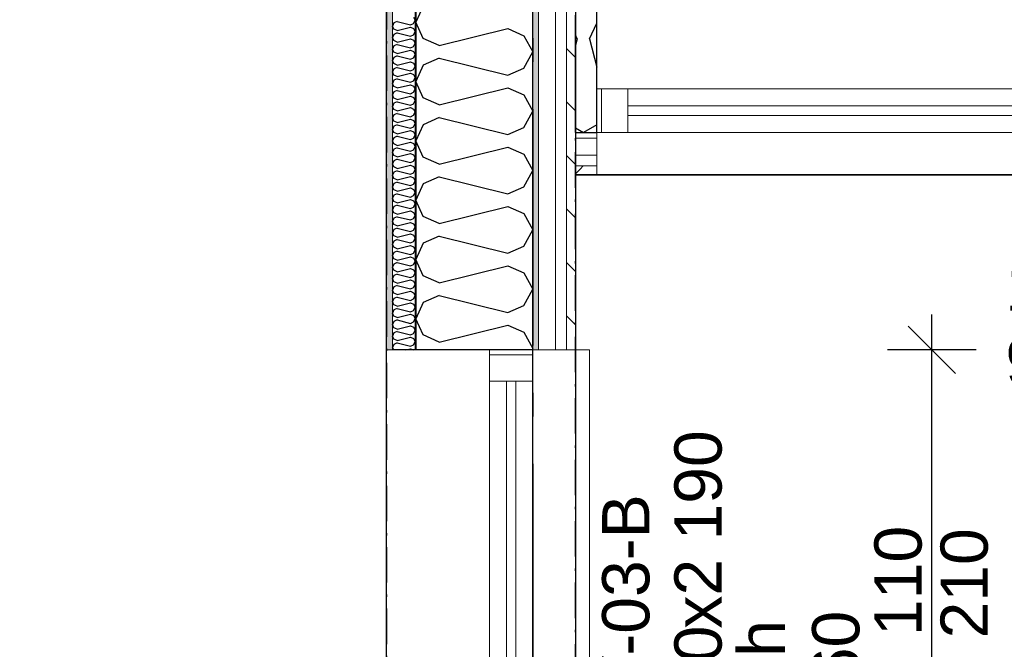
# Model space of a CAD drawing. Header units: millimetres. Extents: x -150 to 340931, y -1115 to 365939.
# Tile 175 of 253: x 301965 to 304048, y 350445 to 351776. Entities that reach past the tile are written whole.
import ezdxf
from ezdxf.enums import TextEntityAlignment as Align

# ---------------------------------------------------------------- set-up
doc = ezdxf.new("R2010")
doc.units = ezdxf.units.MM
doc.header["$LTSCALE"] = 0.5
doc.header["$MEASUREMENT"] = 0
for name, pattern in [('Akselinje', [1500, 1000, -200, 100, -200]), ('Over snittplan', [260, 150, -50, 10, -50]), ('PLINE', [0])]:
    doc.linetypes.add(name, pattern=pattern)
for name, color, linetype in [('232- Ikke-bærende yttervegger (Skravur)(Nye konstruksjoner)', 7, 'Continuous'), ('232- Ikke-bærende yttervegger(Nye konstruksjoner)', 7, 'Continuous'), ('244- Vinduer_ dører_ foldevegger(Nye konstruksjoner)', 7, 'Continuous'), ('255- Gulvoverflate(Nye konstruksjoner)', 7, 'Continuous'), ('273- Kjøkkeninnredning(Nye konstruksjoner)', 7, 'Continuous'), ('82-- Modullinjer(Nye konstruksjoner)', 7, 'Continuous'), ('842-M___1_50 Målsetting bygning', 7, 'Continuous'), ('842-M___1_50 Målsetting bygning(Nye konstruksjoner)', 7, 'Continuous'), ('852- Teknisk_symbolsk informasjon_ bygning(Nye konstruksjoner)', 7, 'Continuous'), ('862- M___Nettoareal(Nye konstruksjoner)', 7, 'Continuous'), ('862- M___Nettoareal(Polylinje)(Nye konstruksjoner)', 7, 'Continuous'), ('862- M___Nettoareal(Tekst)(Nye konstruksjoner)', 7, 'Continuous')]:
    doc.layers.add(name, color=color, linetype=linetype)
for name, color, linetype, lineweight in [('234- Vinduer_ dører_ porter(Nye konstruksjoner)', 7, 'Continuous', 0), ('235- Utvendig kledning og overflate(Nye konstruksjoner)', 7, 'Continuous', 0), ('236- Innvendig kledning og overflate(Nye konstruksjoner)', 7, 'Continuous', 0)]:
    doc.layers.add(name, color=color, linetype=linetype, lineweight=lineweight)
doc.styles.add('GENERATED_STYLE_1', font='txt')
doc.styles.add('GENERATED_STYLE_3', font='arial.ttf')
doc.styles.add('GENERATED_STYLE_5', font='arial.ttf')
doc.dimstyles.new('GENERATED_STYLE__1', dxfattribs={"dimtxt": 100, "dimasz": 95, "dimexe": 0.18, "dimexo": 0.0625, "dimgap": 0, "dimtad": 1, "dimtih": 1, "dimtoh": 1, "dimdec": 0, "dimzin": 0, "dimdsep": 46, "dimtxsty": 'GENERATED_STYLE_3', "dimblk": 'ARROWHEAD_6', "dimblk1": 'ARROWHEAD_6', "dimblk2": 'ARROWHEAD_6', "dimcen": 0.09, "dimse1": 1, "dimse2": 1, "dimclrd": 256, "dimclre": 256, "dimclrt": 256, "dimadec": 1, "dimazin": 0, "dimtfac": 1, "dimtdec": 4, "dimtmove": 0, "dimatfit": 3, "dimfxl": 1, "dimtolj": 1, "dimtzin": 0, "dimarcsym": 0})
doc.dimstyles.new('GENERATED_STYLE__2', dxfattribs={"dimtxt": 100, "dimasz": 95, "dimexe": 0.18, "dimexo": 0.0625, "dimgap": 0, "dimtad": 1, "dimdec": 0, "dimzin": 0, "dimdsep": 46, "dimtxsty": 'GENERATED_STYLE_3', "dimblk": 'ARROWHEAD_6', "dimblk1": 'ARROWHEAD_6', "dimblk2": 'ARROWHEAD_6', "dimcen": 0.09, "dimse1": 1, "dimse2": 1, "dimclrd": 256, "dimclre": 256, "dimclrt": 256, "dimadec": 1, "dimazin": 0, "dimtfac": 1, "dimtdec": 4, "dimtmove": 0, "dimatfit": 3, "dimfxl": 1, "dimtolj": 1, "dimtzin": 0, "dimarcsym": 0})
pattern_1 = [(0, (0, 0), (0, 43.30127), [0, -25]), (0, (12.5, 21.65), (0, 43.30127), [0, -25])]

# ---------------------------------------------------------------- blocks, each defined once
blk = doc.blocks.new('LEILIGHET 6__3', base_point=(300468.6, 348580.7))
at = {"layer": '862- M___Nettoareal(Polylinje)(Nye konstruksjoner)', "linetype": 'PLINE', "flags": 128}
blk.add_lwpolyline([(302741, 356380.7), (294611, 356380.7), (294611, 348080.7), (297926, 348080.7), (297926, 349780.7), (302741, 349780.7)], close=True, dxfattribs=at)
at = {"layer": '862- M___Nettoareal(Tekst)(Nye konstruksjoner)', "style": 'GENERATED_STYLE_1'}
for tag, p in [('DUMMY_861', (296702.3, 358220.7)), ('ROOM_NAME', (295965.1, 358170.8)), ('DUMMY_862', (295965.1, 358032.4))]:
    blk.add_attdef(tag, text='', height=100, dxfattribs=at).set_placement(p, align=Align.TOP_LEFT)
blk = doc.blocks.new('STUE__7', base_point=(299299.5, 355025.2))
at = {"layer": '862- M___Nettoareal(Polylinje)(Nye konstruksjoner)', "linetype": 'PLINE', "flags": 128}
blk.add_lwpolyline([(298050, 349780.7), (302741, 349780.7), (302741, 356380.7), (298050, 356380.7), (298050, 355490.7), (298050, 354480.7)], close=True, dxfattribs=at)
at = {"layer": '862- M___Nettoareal(Tekst)(Nye konstruksjoner)', "style": 'GENERATED_STYLE_1'}
for tag, p in [('DUMMY_861', (299523.6, 355213.4)), ('ROOM_NAME', (299075.4, 355163.6)), ('DUMMY_862', (299075.4, 355025.2))]:
    blk.add_attdef(tag, text='', height=100, dxfattribs=at).set_placement(p, align=Align.TOP_LEFT)
blk = doc.blocks.new('*X120')
at = {"layer": '232- Ikke-bærende yttervegger (Skravur)(Nye konstruksjoner)', "linetype": 'PLINE'}
for p, q in [((302798.3, 351781.6), (302802, 351774.9)), ((302798.3, 351768.3), (302802, 351774.9)), ((302757.1, 351769.4), (302754, 351762.8)), ((302757.1, 351756.2), (302754, 351762.8)), ((302763.6, 351772.4), (302757.1, 351769.4)), ((302763.6, 351753.2), (302757.1, 351756.2)), ((302763.6, 351772.4), (302791.8, 351765.3)), ((302763.6, 351753.2), (302791.8, 351760.2)), ((302791.8, 351765.3), (302798.3, 351768.3)), ((302791.8, 351760.2), (302798.3, 351757.3)), ((302798.3, 351757.3), (302802, 351750.7)), ((302757.1, 351745.1), (302754, 351738.5)), ((302757.1, 351731.9), (302754, 351738.5)), ((302763.6, 351748.1), (302757.1, 351745.1)), ((302763.6, 351748.1), (302791.8, 351741.1)), ((302763.6, 351728.9), (302791.8, 351736)), ((302791.8, 351741.1), (302798.3, 351744)), ((302791.8, 351736), (302798.3, 351733)), ((302798.3, 351744), (302802, 351750.7)), ((302757.1, 351720.9), (302754, 351714.2)), ((302757.1, 351707.6), (302754, 351714.2)), ((302763.6, 351728.9), (302757.1, 351731.9)), ((302763.6, 351723.8), (302757.1, 351720.9)), ((302763.6, 351723.8), (302791.8, 351716.8)), ((302791.8, 351716.8), (302798.3, 351719.7)), ((302798.3, 351733), (302802, 351726.4)), ((302798.3, 351719.7), (302802, 351726.4)), ((302757.1, 351696.6), (302754, 351690)), ((302763.6, 351704.6), (302757.1, 351707.6)), ((302763.6, 351699.5), (302757.1, 351696.6)), ((302763.6, 351704.6), (302791.8, 351711.7)), ((302763.6, 351699.5), (302791.8, 351692.5)), ((302791.8, 351711.7), (302798.3, 351708.7)), ((302791.8, 351692.5), (302798.3, 351695.5)), ((302798.3, 351708.7), (302802, 351702.1)), ((302798.3, 351695.5), (302802, 351702.1)), ((302757.1, 351683.3), (302754, 351690)), ((302757.1, 351672.3), (302754, 351665.7)), ((302763.6, 351680.4), (302757.1, 351683.3)), ((302763.6, 351675.3), (302757.1, 351672.3)), ((302763.6, 351680.4), (302791.8, 351687.4)), ((302763.6, 351675.3), (302791.8, 351668.2)), ((302791.8, 351687.4), (302798.3, 351684.4)), ((302791.8, 351668.2), (302798.3, 351671.2)), ((302798.3, 351684.4), (302802, 351677.8)), ((302798.3, 351671.2), (302802, 351677.8)), ((302757.1, 351659), (302754, 351665.7)), ((302763.6, 351656.1), (302757.1, 351659)), ((302763.6, 351651), (302757.1, 351648)), ((302763.6, 351656.1), (302791.8, 351663.1)), ((302763.6, 351651), (302791.8, 351643.9)), ((302791.8, 351663.1), (302798.3, 351660.2)), ((302798.3, 351660.2), (302802, 351653.5)), ((302798.3, 351646.9), (302802, 351653.5)), ((302757.1, 351648), (302754, 351641.4)), ((302757.1, 351634.8), (302754, 351641.4)), ((302763.6, 351631.8), (302757.1, 351634.8)), ((302763.6, 351631.8), (302791.8, 351638.8)), ((302791.8, 351643.9), (302798.3, 351646.9)), ((302791.8, 351638.8), (302798.3, 351635.9)), ((302798.3, 351635.9), (302802, 351629.2)), ((302798.3, 351622.6), (302802, 351629.2)), ((302757.1, 351623.7), (302754, 351617.1)), ((302757.1, 351610.5), (302754, 351617.1)), ((302763.6, 351626.7), (302757.1, 351623.7)), ((302763.6, 351607.5), (302757.1, 351610.5)), ((302763.6, 351626.7), (302791.8, 351619.7)), ((302763.6, 351607.5), (302791.8, 351614.6)), ((302791.8, 351619.7), (302798.3, 351622.6)), ((302791.8, 351614.6), (302798.3, 351611.6)), ((302798.3, 351611.6), (302802, 351605)), ((302757.1, 351599.5), (302754, 351592.8)), ((302757.1, 351586.2), (302754, 351592.8)), ((302763.6, 351602.4), (302757.1, 351599.5)), ((302763.6, 351602.4), (302791.8, 351595.4)), ((302763.6, 351583.2), (302791.8, 351590.3)), ((302791.8, 351595.4), (302798.3, 351598.3)), ((302791.8, 351590.3), (302798.3, 351587.3)), ((302798.3, 351598.3), (302802, 351605)), ((302757.1, 351575.2), (302754, 351568.5)), ((302757.1, 351561.9), (302754, 351568.5)), ((302763.6, 351583.2), (302757.1, 351586.2)), ((302763.6, 351578.1), (302757.1, 351575.2)), ((302763.6, 351578.1), (302791.8, 351571.1)), ((302791.8, 351571.1), (302798.3, 351574.1)), ((302798.3, 351587.3), (302802, 351580.7)), ((302798.3, 351574.1), (302802, 351580.7)), ((302757.1, 351550.9), (302754, 351544.3)), ((302763.6, 351559), (302757.1, 351561.9)), ((302763.6, 351553.9), (302757.1, 351550.9)), ((302763.6, 351559), (302791.8, 351566)), ((302763.6, 351553.9), (302791.8, 351546.8)), ((302791.8, 351566), (302798.3, 351563)), ((302791.8, 351546.8), (302798.3, 351549.8)), ((302798.3, 351563), (302802, 351556.4)), ((302798.3, 351549.8), (302802, 351556.4)), ((302757.1, 351537.6), (302754, 351544.3)), ((302757.1, 351526.6), (302754, 351520)), ((302763.6, 351534.7), (302757.1, 351537.6)), ((302763.6, 351529.6), (302757.1, 351526.6)), ((302763.6, 351534.7), (302791.8, 351541.7)), ((302763.6, 351529.6), (302791.8, 351522.5)), ((302791.8, 351541.7), (302798.3, 351538.8)), ((302791.8, 351522.5), (302798.3, 351525.5)), ((302798.3, 351538.8), (302802, 351532.1)), ((302798.3, 351525.5), (302802, 351532.1)), ((302757.1, 351513.4), (302754, 351520)), ((302763.6, 351510.4), (302757.1, 351513.4)), ((302763.6, 351505.3), (302757.1, 351502.3)), ((302763.6, 351510.4), (302791.8, 351517.4)), ((302763.6, 351505.3), (302791.8, 351498.3)), ((302791.8, 351517.4), (302798.3, 351514.5)), ((302798.3, 351514.5), (302802, 351507.8)), ((302798.3, 351501.2), (302802, 351507.8)), ((302757.1, 351502.3), (302754, 351495.7)), ((302757.1, 351489.1), (302754, 351495.7)), ((302763.6, 351486.1), (302757.1, 351489.1)), ((302763.6, 351486.1), (302791.8, 351493.1)), ((302791.8, 351498.3), (302798.3, 351501.2)), ((302791.8, 351493.1), (302798.3, 351490.2)), ((302798.3, 351490.2), (302802, 351483.6)), ((302798.3, 351476.9), (302802, 351483.6)), ((302757.1, 351478), (302754, 351471.4)), ((302757.1, 351464.8), (302754, 351471.4)), ((302763.6, 351481), (302757.1, 351478)), ((302763.6, 351461.8), (302757.1, 351464.8)), ((302763.6, 351481), (302791.8, 351474)), ((302763.6, 351461.8), (302791.8, 351468.9)), ((302791.8, 351474), (302798.3, 351476.9)), ((302791.8, 351468.9), (302798.3, 351465.9)), ((302798.3, 351465.9), (302802, 351459.3)), ((302757.1, 351453.8), (302754, 351447.1)), ((302757.1, 351440.5), (302754, 351447.1)), ((302763.6, 351456.7), (302757.1, 351453.8)), ((302763.6, 351456.7), (302791.8, 351449.7)), ((302763.6, 351437.5), (302791.8, 351444.6)), ((302791.8, 351449.7), (302798.3, 351452.6)), ((302791.8, 351444.6), (302798.3, 351441.6)), ((302798.3, 351452.6), (302802, 351459.3)), ((302798.3, 351441.6), (302802, 351435)), ((302757.1, 351429.5), (302754, 351422.9)), ((302757.1, 351416.2), (302754, 351422.9)), ((302763.6, 351437.5), (302757.1, 351440.5)), ((302763.6, 351432.4), (302757.1, 351429.5)), ((302763.6, 351432.4), (302791.8, 351425.4)), ((302791.8, 351425.4), (302798.3, 351428.4)), ((302798.3, 351428.4), (302802, 351435)), ((302757.1, 351405.2), (302754, 351398.6)), ((302763.6, 351413.3), (302757.1, 351416.2)), ((302763.6, 351408.2), (302757.1, 351405.2)), ((302763.6, 351413.3), (302791.8, 351420.3)), ((302763.6, 351408.2), (302791.8, 351401.1)), ((302791.8, 351420.3), (302798.3, 351417.3)), ((302791.8, 351401.1), (302798.3, 351404.1)), ((302798.3, 351417.3), (302802, 351410.7)), ((302798.3, 351404.1), (302802, 351410.7)), ((302757.1, 351391.9), (302754, 351398.6)), ((302757.1, 351380.9), (302754, 351374.3)), ((302763.6, 351389), (302757.1, 351391.9)), ((302763.6, 351383.9), (302757.1, 351380.9)), ((302763.6, 351389), (302791.8, 351396)), ((302763.6, 351383.9), (302791.8, 351376.8)), ((302791.8, 351396), (302798.3, 351393.1)), ((302791.8, 351376.8), (302798.3, 351379.8)), ((302798.3, 351393.1), (302802, 351386.4)), ((302798.3, 351379.8), (302802, 351386.4)), ((302757.1, 351367.7), (302754, 351374.3)), ((302763.6, 351364.7), (302757.1, 351367.7)), ((302763.6, 351359.6), (302757.1, 351356.6)), ((302763.6, 351364.7), (302791.8, 351371.7)), ((302763.6, 351359.6), (302791.8, 351352.6)), ((302791.8, 351371.7), (302798.3, 351368.8)), ((302798.3, 351368.8), (302802, 351362.2)), ((302798.3, 351355.5), (302802, 351362.2)), ((302757.1, 351356.6), (302754, 351350)), ((302757.1, 351343.4), (302754, 351350)), ((302763.6, 351340.4), (302757.1, 351343.4)), ((302763.6, 351340.4), (302791.8, 351347.5)), ((302791.8, 351352.6), (302798.3, 351355.5)), ((302791.8, 351347.5), (302798.3, 351344.5)), ((302798.3, 351344.5), (302802, 351337.9)), ((302798.3, 351331.2), (302802, 351337.9)), ((302757.1, 351332.4), (302754, 351325.7)), ((302757.1, 351319.1), (302754, 351325.7)), ((302763.6, 351335.3), (302757.1, 351332.4)), ((302763.6, 351316.1), (302757.1, 351319.1)), ((302763.6, 351335.3), (302791.8, 351328.3)), ((302763.6, 351316.1), (302791.8, 351323.2)), ((302791.8, 351328.3), (302798.3, 351331.2)), ((302791.8, 351323.2), (302798.3, 351320.2)), ((302798.3, 351320.2), (302802, 351313.6)), ((302757.1, 351308.1), (302754, 351301.4)), ((302757.1, 351294.8), (302754, 351301.4)), ((302763.6, 351311), (302757.1, 351308.1)), ((302763.6, 351311), (302791.8, 351304)), ((302763.6, 351291.9), (302791.8, 351298.9)), ((302791.8, 351304), (302798.3, 351307)), ((302791.8, 351298.9), (302798.3, 351295.9)), ((302798.3, 351307), (302802, 351313.6)), ((302798.3, 351295.9), (302802, 351289.3)), ((302757.1, 351283.8), (302754, 351277.2)), ((302757.1, 351270.5), (302754, 351277.2)), ((302763.6, 351291.9), (302757.1, 351294.8)), ((302763.6, 351286.8), (302757.1, 351283.8)), ((302763.6, 351286.8), (302791.8, 351279.7)), ((302791.8, 351279.7), (302798.3, 351282.7)), ((302798.3, 351282.7), (302802, 351289.3)), ((302757.1, 351259.5), (302754, 351252.9)), ((302763.6, 351267.6), (302757.1, 351270.5)), ((302763.6, 351262.5), (302757.1, 351259.5)), ((302763.6, 351267.6), (302791.8, 351274.6)), ((302763.6, 351262.5), (302791.8, 351255.4)), ((302791.8, 351274.6), (302798.3, 351271.7)), ((302791.8, 351255.4), (302798.3, 351258.4)), ((302798.3, 351271.7), (302802, 351265)), ((302798.3, 351258.4), (302802, 351265)), ((302757.1, 351246.3), (302754, 351252.9)), ((302757.1, 351235.2), (302754, 351228.6)), ((302763.6, 351243.3), (302757.1, 351246.3)), ((302763.6, 351238.2), (302757.1, 351235.2)), ((302763.6, 351243.3), (302791.8, 351250.3)), ((302763.6, 351238.2), (302791.8, 351231.2)), ((302791.8, 351250.3), (302798.3, 351247.4)), ((302791.8, 351231.2), (302798.3, 351234.1)), ((302798.3, 351247.4), (302802, 351240.7)), ((302798.3, 351234.1), (302802, 351240.7)), ((302757.1, 351222), (302754, 351228.6)), ((302763.6, 351219), (302757.1, 351222)), ((302763.6, 351213.9), (302757.1, 351211)), ((302763.6, 351219), (302791.8, 351226.1)), ((302763.6, 351213.9), (302791.8, 351206.9)), ((302791.8, 351226.1), (302798.3, 351223.1)), ((302798.3, 351223.1), (302802, 351216.5)), ((302798.3, 351209.8), (302802, 351216.5)), ((302757.1, 351211), (302754, 351204.3)), ((302757.1, 351197.7), (302754, 351204.3)), ((302763.6, 351194.7), (302757.1, 351197.7)), ((302763.6, 351194.7), (302791.8, 351201.8)), ((302791.8, 351206.9), (302798.3, 351209.8)), ((302791.8, 351201.8), (302798.3, 351198.8)), ((302798.3, 351198.8), (302802, 351192.2)), ((302798.3, 351185.6), (302802, 351192.2)), ((302757.1, 351186.7), (302754, 351180)), ((302757.1, 351173.4), (302754, 351180)), ((302763.6, 351189.6), (302757.1, 351186.7)), ((302763.6, 351170.5), (302757.1, 351173.4)), ((302763.6, 351189.6), (302791.8, 351182.6)), ((302763.6, 351170.5), (302791.8, 351177.5)), ((302791.8, 351182.6), (302798.3, 351185.6)), ((302791.8, 351177.5), (302798.3, 351174.5)), ((302798.3, 351174.5), (302802, 351167.9)), ((302757.1, 351162.4), (302754, 351155.8)), ((302757.1, 351149.1), (302754, 351155.8)), ((302763.6, 351165.4), (302757.1, 351162.4)), ((302763.6, 351165.4), (302791.8, 351158.3)), ((302763.6, 351146.2), (302791.8, 351153.2)), ((302791.8, 351158.3), (302798.3, 351161.3)), ((302791.8, 351153.2), (302798.3, 351150.3)), ((302798.3, 351161.3), (302802, 351167.9)), ((302798.3, 351150.3), (302802, 351143.6)), ((302757.1, 351138.1), (302754, 351131.5)), ((302757.1, 351124.8), (302754, 351131.5)), ((302763.6, 351146.2), (302757.1, 351149.1)), ((302763.6, 351141.1), (302757.1, 351138.1)), ((302763.6, 351141.1), (302791.8, 351134)), ((302791.8, 351134), (302798.3, 351137)), ((302798.3, 351137), (302802, 351143.6)), ((302757.1, 351113.8), (302754, 351107.2)), ((302763.6, 351121.9), (302757.1, 351124.8)), ((302763.6, 351116.8), (302757.1, 351113.8)), ((302763.6, 351121.9), (302791.8, 351128.9)), ((302763.6, 351116.8), (302791.8, 351109.8)), ((302791.8, 351128.9), (302798.3, 351126)), ((302791.8, 351109.8), (302798.3, 351112.7)), ((302798.3, 351126), (302802, 351119.3)), ((302798.3, 351112.7), (302802, 351119.3)), ((302757.1, 351100.6), (302754, 351107.2)), ((302757.1, 351089.5), (302754, 351082.9)), ((302763.6, 351097.6), (302757.1, 351100.6)), ((302763.6, 351092.5), (302757.1, 351089.5)), ((302763.6, 351097.6), (302791.8, 351104.6)), ((302763.6, 351092.5), (302791.8, 351085.5)), ((302791.8, 351104.6), (302798.3, 351101.7)), ((302791.8, 351085.5), (302798.3, 351088.4)), ((302798.3, 351101.7), (302802, 351095.1)), ((302798.3, 351088.4), (302802, 351095.1)), ((302756.5, 351077.7), (302754, 351082.9)), ((302781, 351077.7), (302791.8, 351080.4)), ((302791.8, 351080.4), (302797.7, 351077.7))]:
    blk.add_line(p, q, dxfattribs=at)
blk = doc.blocks.new('*X124')
at = {"layer": '232- Ikke-bærende yttervegger (Skravur)(Nye konstruksjoner)', "linetype": 'PLINE'}
for p, q in [((302819.2, 351805.1), (302803, 351770.9)), ((302819.2, 351736.6), (302803, 351770.9)), ((302852.8, 351721.3), (302998.3, 351757.7)), ((302998.3, 351757.7), (303031.9, 351742.4)), ((302852.8, 351721.3), (302819.2, 351736.6)), ((303031.9, 351742.4), (303051, 351708.2)), ((302852.8, 351695), (302819.2, 351679.7)), ((302852.8, 351695), (302998.3, 351658.6)), ((303031.9, 351673.9), (303051, 351708.2)), ((302819.2, 351679.7), (302803, 351645.4)), ((302998.3, 351658.6), (303031.9, 351673.9)), ((302819.2, 351611.2), (302803, 351645.4)), ((302852.8, 351595.9), (302998.3, 351632.3)), ((302998.3, 351632.3), (303031.9, 351617)), ((302852.8, 351595.9), (302819.2, 351611.2)), ((303031.9, 351617), (303051, 351582.7)), ((302852.8, 351569.5), (302819.2, 351554.2)), ((302852.8, 351569.5), (302998.3, 351533.2)), ((303031.9, 351548.4), (303051, 351582.7)), ((302819.2, 351554.2), (302803, 351520)), ((302998.3, 351533.2), (303031.9, 351548.4)), ((302819.2, 351485.7), (302803, 351520)), ((302852.8, 351470.4), (302998.3, 351506.8)), ((302998.3, 351506.8), (303031.9, 351491.5)), ((302852.8, 351470.4), (302819.2, 351485.7)), ((303031.9, 351491.5), (303051, 351457.3)), ((302852.8, 351444.1), (302819.2, 351428.8)), ((302852.8, 351444.1), (302998.3, 351407.7)), ((303031.9, 351423), (303051, 351457.3)), ((302819.2, 351428.8), (302803, 351394.5)), ((302998.3, 351407.7), (303031.9, 351423)), ((302819.2, 351360.3), (302803, 351394.5)), ((302852.8, 351345), (302998.3, 351381.3)), ((302998.3, 351381.3), (303031.9, 351366.1)), ((302852.8, 351345), (302819.2, 351360.3)), ((303031.9, 351366.1), (303051, 351331.8)), ((302852.8, 351318.6), (302819.2, 351303.3)), ((302852.8, 351318.6), (302998.3, 351282.3)), ((303031.9, 351297.5), (303051, 351331.8)), ((302819.2, 351303.3), (302803, 351269.1)), ((302998.3, 351282.3), (303031.9, 351297.5)), ((302819.2, 351234.8), (302803, 351269.1)), ((302852.8, 351219.5), (302998.3, 351255.9)), ((302998.3, 351255.9), (303031.9, 351240.6)), ((302852.8, 351219.5), (302819.2, 351234.8)), ((303031.9, 351240.6), (303051, 351206.3)), ((302852.8, 351193.2), (302819.2, 351177.9)), ((302852.8, 351193.2), (302998.3, 351156.8)), ((303031.9, 351172.1), (303051, 351206.3)), ((302819.2, 351177.9), (302803, 351143.6)), ((302998.3, 351156.8), (303031.9, 351172.1)), ((302819.2, 351109.4), (302803, 351143.6)), ((302852.8, 351094.1), (302998.3, 351130.4)), ((302998.3, 351130.4), (303031.9, 351115.2)), ((302852.8, 351094.1), (302819.2, 351109.4)), ((303031.9, 351115.2), (303051, 351080.9)), ((303049.2, 351077.7), (303051, 351080.9))]:
    blk.add_line(p, q, dxfattribs=at)
blk = doc.blocks.new('Vindustempel[18]', base_point=(303141, 350522.7))
at = {"layer": '852- Teknisk_symbolsk informasjon_ bygning(Nye konstruksjoner)', "char_height": 100, "attachment_point": 1, "rotation": 90, "style": 'GENERATED_STYLE_3'}
for s, insert in [('\\A1;{\\pql;\\pt0,50;\\fArial|b0|i0|c0|p0;\\W1.000000;x2\xa0190\\fArial|b0|i0|c0|p0;\\W1.000000;\\A1{\\H.66x;\\S^  ;}\\fArial|b0|i0|c0|p0;\\W1.000000;\\fArial|b0|i0|c0|p0;\\W1.000000;\\A1{\\H.66x;\\S^  ;}}', (303350.3, 350488.4)), ('\\A1;{\\pql;\\pt0,50;\\fArial|b0|i0|c0|p0;\\W1.000000;1\xa0090\\fArial|b0|i0|c0|p0;\\W1.000000;\\A1{\\H.66x;\\S^  ;}\\fArial|b0|i0|c0|p0;\\W1.000000;\\fArial|b0|i0|c0|p0;\\W1.000000;\\A1{\\H.66x;\\S^  ;}}', (303350.3, 350145.2)), ('\\A1;{\\pql;\\pt0,50;\\fArial|b0|i0|c0|p0;\\W1.000000;500\\fArial|b0|i0|c0|p0;\\W1.000000;\\A1{\\H.66x;\\S^  ;}\\fArial|b0|i0|c0|p0;\\W1.000000;\\fArial|b0|i0|c0|p0;\\W1.000000;\\A1{\\H.66x;\\S^  ;}}', (303507.4, 350145.2))]:
    blk.add_mtext(s, dxfattribs=dict(at, insert=insert))
at = {"layer": '852- Teknisk_symbolsk informasjon_ bygning(Nye konstruksjoner)', "style": 'GENERATED_STYLE_3'}
for tag, p in [('DUMMY_234', (303327.4, 350900.2)), ('AC_WIDO_REVEAL_SIDE', (303641.7, 350122.3)), ('strSillSuffix', (303484.6, 350351.2))]:
    blk.add_attdef(tag, text='', height=100, rotation=90, dxfattribs=at).set_placement(p, align=Align.TOP_LEFT)
blk.add_attdef('AC_WIDO_ID', text='', height=100, rotation=90, dxfattribs=at).set_placement((303327.4, 350555.2), align=Align.BOTTOM_CENTER)
for tag, p in [('DUMMY_233', (303327.4, 350069)), ('DUMMY_235', (303484.6, 350069)), ('DUMMY_236', (303641.7, 350069))]:
    blk.add_attdef(tag, text='', height=100, rotation=90, dxfattribs=at).set_placement(p, align=Align.TOP_RIGHT)
blk = doc.blocks.new('Vindu[12]')
at = {"layer": '234- Vinduer_ dører_ porter(Nye konstruksjoner)', "linetype": 'PLINE'}
for p, q in [((302741, 349967.7), (302741, 351077.7)), ((302959, 351067.7), (302959, 351077.7)), ((302959, 351011.7), (302959, 351067.7)), ((303051, 351067.7), (302959, 351067.7)), ((303051, 351077.7), (303051, 351067.7)), ((303051, 351067.7), (303051, 351011.7)), ((303171, 351077.7), (303141, 351077.7)), ((303141, 349967.7), (303141, 351077.7)), ((303171, 349967.7), (303171, 351077.7)), ((303051, 351011.7), (302959, 351011.7)), ((302959, 350033.7), (302959, 351011.7)), ((302995, 350033.7), (302995, 351011.7)), ((303015, 351011.7), (303015, 350033.7)), ((303051, 351011.7), (303051, 350033.7)), ((302959, 349977.7), (302959, 350033.7)), ((302959, 350033.7), (303051, 350033.7)), ((303051, 350033.7), (303051, 349977.7)), ((302959, 349967.7), (302959, 349977.7)), ((303051, 349977.7), (302959, 349977.7)), ((303051, 349977.7), (303051, 349967.7)), ((303141, 349967.7), (303171, 349967.7))]:
    blk.add_line(p, q, dxfattribs=at)
at = {"layer": '235- Utvendig kledning og overflate(Nye konstruksjoner)', "linetype": 'PLINE'}
for p, q in [((303063, 351077.7), (303051, 351077.7)), ((303099, 351077.7), (303063, 351077.7)), ((303122, 351077.7), (303099, 351077.7)), ((303141, 351077.7), (303122, 351077.7)), ((303063, 349967.7), (303051, 349967.7)), ((303099, 349967.7), (303063, 349967.7)), ((303122, 349967.7), (303099, 349967.7)), ((303141, 349967.7), (303122, 349967.7))]:
    blk.add_line(p, q, dxfattribs=at)
at = {"layer": '236- Innvendig kledning og overflate(Nye konstruksjoner)', "linetype": 'PLINE'}
for p, q in [((302754, 351077.7), (302741, 351077.7)), ((302803, 351077.7), (302802, 351077.7)), ((302754, 349967.7), (302741, 349967.7)), ((302803, 349967.7), (302802, 349967.7))]:
    blk.add_line(p, q, dxfattribs=at)
at = {"layer": '244- Vinduer_ dører_ foldevegger(Nye konstruksjoner)', "linetype": 'PLINE'}
for p, q in [((302802, 351077.7), (302754, 351077.7)), ((302959, 351077.7), (302803, 351077.7)), ((303051, 351077.7), (302959, 351077.7)), ((303051, 351077.7), (302959, 351077.7)), ((302802, 349967.7), (302754, 349967.7)), ((302959, 349967.7), (302803, 349967.7)), ((303051, 349967.7), (302959, 349967.7)), ((303051, 349967.7), (302959, 349967.7))]:
    blk.add_line(p, q, dxfattribs=at)
at = {"layer": '852- Teknisk_symbolsk informasjon_ bygning(Nye konstruksjoner)'}
ref = blk.add_blockref('Vindustempel[18]', (303141, 350522.7), dxfattribs=at)
ref.add_attrib('AC_WIDO_ID', 'V-03-B', dxfattribs={"color": 7, "height": 100, "rotation": 90, "style": 'GENERATED_STYLE_3'}).set_placement((303327.4, 350555.2), align=Align.BOTTOM_CENTER)
ref.add_attrib('AC_WIDO_REVEAL_SIDE', 'EI2 60', dxfattribs={"color": 7, "height": 100, "rotation": 90, "style": 'GENERATED_STYLE_3'}).set_placement((303641.7, 350122.3), align=Align.TOP_LEFT)
ref.add_attrib('strSillSuffix', 'bh', dxfattribs={"color": 7, "height": 100, "rotation": 90, "style": 'GENERATED_STYLE_3'}).set_placement((303484.6, 350351.2), align=Align.TOP_LEFT)
blk = doc.blocks.new('*X444')
at = {"layer": '232- Ikke-bærende yttervegger (Skravur)(Nye konstruksjoner)', "linetype": 'PLINE'}
for p, q in [((303170.9, 351736), (303186, 351769)), ((303144.6, 351736), (303141, 351743.9)), ((303144.6, 351736), (303141, 351721.7)), ((303170.9, 351736), (303186, 351676)), ((303141, 351547.2), (303157.8, 351537.8)), ((303186, 351553.6), (303157.8, 351537.8))]:
    blk.add_line(p, q, dxfattribs=at)
blk = doc.blocks.new('Vindustempel[57]', base_point=(303991, 351447.8))
at = {"layer": '852- Teknisk_symbolsk informasjon_ bygning(Nye konstruksjoner)', "char_height": 100, "attachment_point": 1, "style": 'GENERATED_STYLE_3'}
for s, insert in [('\\A1;{\\pql;\\pt0,50;\\fArial|b0|i0|c0|p0;\\W1.000000;1\xa0590\\fArial|b0|i0|c0|p0;\\W1.000000;\\A1{\\H.66x;\\S^  ;}\\fArial|b0|i0|c0|p0;\\W1.000000;\\fArial|b0|i0|c0|p0;\\W1.000000;\\A1{\\H.66x;\\S^  ;}}', (304050.7, 351260.6)), ('\\A1;{\\pql;\\pt0,50;\\fArial|b0|i0|c0|p0;\\W1.000000;x1\xa0790\\fArial|b0|i0|c0|p0;\\W1.000000;\\A1{\\H.66x;\\S^  ;}\\fArial|b0|i0|c0|p0;\\W1.000000;\\fArial|b0|i0|c0|p0;\\W1.000000;\\A1{\\H.66x;\\S^  ;}}', (304393.9, 351260.6)), ('\\A1;{\\pql;\\pt0,50;\\fArial|b0|i0|c0|p0;\\W1.000000;900\\fArial|b0|i0|c0|p0;\\W1.000000;\\A1{\\H.66x;\\S^  ;}\\fArial|b0|i0|c0|p0;\\W1.000000;\\fArial|b0|i0|c0|p0;\\W1.000000;\\A1{\\H.66x;\\S^  ;}}', (304050.7, 351103.5))]:
    blk.add_mtext(s, dxfattribs=dict(at, insert=insert))
at = {"layer": '852- Teknisk_symbolsk informasjon_ bygning(Nye konstruksjoner)', "style": 'GENERATED_STYLE_3'}
blk.add_attdef('AC_WIDO_ID', text='', height=100, rotation=360, dxfattribs=at).set_placement((304428.2, 351316.1), align=Align.BOTTOM_CENTER)
for tag, p in [('DUMMY_233', (303974.5, 351283.5)), ('DUMMY_235', (303974.5, 351126.4))]:
    blk.add_attdef(tag, text='', height=100, rotation=360, dxfattribs=at).set_placement(p, align=Align.TOP_RIGHT)
for tag, p in [('DUMMY_234', (304805.6, 351283.5)), ('strSillSuffix', (304279.5, 351103.5))]:
    blk.add_attdef(tag, text='', height=100, rotation=360, dxfattribs=at).set_placement(p, align=Align.TOP_LEFT)
blk = doc.blocks.new('Vindu[43]')
at = {"layer": '234- Vinduer_ dører_ porter(Nye konstruksjoner)', "linetype": 'PLINE'}
for p, q in [((303186, 351847.8), (304796, 351847.8)), ((303196, 351629.8), (303186, 351629.8)), ((303252, 351629.8), (303196, 351629.8)), ((303196, 351629.8), (303196, 351537.8)), ((303252, 351537.8), (303252, 351629.8)), ((304730, 351629.8), (303252, 351629.8)), ((304786, 351629.8), (304730, 351629.8)), ((304730, 351629.8), (304730, 351537.8)), ((304796, 351629.8), (304786, 351629.8)), ((304786, 351629.8), (304786, 351537.8)), ((304730, 351593.8), (303252, 351593.8)), ((303252, 351573.8), (304730, 351573.8)), ((303186, 351537.8), (303196, 351537.8)), ((303196, 351537.8), (303252, 351537.8)), ((303252, 351537.8), (304730, 351537.8)), ((304730, 351537.8), (304786, 351537.8)), ((304786, 351537.8), (304796, 351537.8)), ((303186, 351447.8), (304796, 351447.8))]:
    blk.add_line(p, q, dxfattribs=at)
at = {"layer": '235- Utvendig kledning og overflate(Nye konstruksjoner)', "linetype": 'PLINE'}
for p, q in [((303186, 351525.8), (303186, 351537.8)), ((303186, 351489.8), (303186, 351525.8)), ((304796, 351525.8), (304796, 351537.8)), ((304796, 351489.8), (304796, 351525.8)), ((303186, 351466.8), (303186, 351489.8)), ((304796, 351466.8), (304796, 351489.8)), ((303186, 351447.8), (303186, 351466.8)), ((304796, 351447.8), (304796, 351466.8))]:
    blk.add_line(p, q, dxfattribs=at)
at = {"layer": '236- Innvendig kledning og overflate(Nye konstruksjoner)', "linetype": 'PLINE'}
for p, q in [((303186, 351834.8), (303186, 351847.8)), ((304796, 351834.8), (304796, 351847.8)), ((303186, 351785.8), (303186, 351786.8)), ((304796, 351785.8), (304796, 351786.8))]:
    blk.add_line(p, q, dxfattribs=at)
at = {"layer": '244- Vinduer_ dører_ foldevegger(Nye konstruksjoner)', "linetype": 'PLINE'}
for p, q in [((303186, 351786.8), (303186, 351834.8)), ((304796, 351786.8), (304796, 351834.8)), ((303186, 351629.8), (303186, 351785.8)), ((304796, 351629.8), (304796, 351785.8)), ((303186, 351537.8), (303186, 351629.8)), ((303186, 351537.8), (303186, 351629.8)), ((304796, 351537.8), (304796, 351629.8)), ((304796, 351537.8), (304796, 351629.8))]:
    blk.add_line(p, q, dxfattribs=at)
at = {"layer": '852- Teknisk_symbolsk informasjon_ bygning(Nye konstruksjoner)'}
ref = blk.add_blockref('Vindustempel[57]', (303991, 351447.8), dxfattribs=at)
ref.add_attrib('AC_WIDO_ID', 'V-05', dxfattribs={"color": 7, "height": 100, "rotation": 360, "style": 'GENERATED_STYLE_3'}).set_placement((304428.2, 351316.1), align=Align.BOTTOM_CENTER)
ref.add_attrib('strSillSuffix', 'bh', dxfattribs={"color": 7, "height": 100, "rotation": 360, "style": 'GENERATED_STYLE_3'}).set_placement((304279.5, 351103.5), align=Align.TOP_LEFT)
blk = doc.blocks.new('Standard grid marker[87]', base_point=(303051, 363787.1))
at = {"layer": '82-- Modullinjer(Nye konstruksjoner)', "linetype": 'Akselinje'}
blk.add_line((303051, 363587.1), (303051, 339887.1), dxfattribs=at)
at = {"layer": '82-- Modullinjer(Nye konstruksjoner)', "style": 'GENERATED_STYLE_5'}
for tag, p in [('AC_MarkerText_1_0', (303051, 363963.5)), ('AC_MarkerText_1_1', (303051, 339613.5))]:
    blk.add_attdef(tag, text='', height=100, rotation=360, dxfattribs=at).set_placement(p, align=Align.TOP_CENTER)
blk = doc.blocks.new('*D774')
at = {"layer": '842-M___1_50 Målsetting bygning(Nye konstruksjoner)', "linetype": 'PLINE'}
for p, q in [((276294.5, 363585.1), (276294.5, 363772.6)), ((335668.8, 363585.1), (335668.8, 363772.6)), ((276344.5, 363728.9), (276244.5, 363628.9)), ((335618.8, 363628.9), (335718.8, 363728.9)), ((276219.5, 363678.9), (276294.5, 363678.9)), ((276294.5, 363678.9), (335668.8, 363678.9)), ((335668.8, 363678.9), (335743.8, 363678.9))]:
    blk.add_line(p, q, dxfattribs=at)
at = {"layer": '842-M___1_50 Målsetting bygning(Nye konstruksjoner)', "insert": (305772, 363698.9), "char_height": 100, "attachment_point": 7, "style": 'GENERATED_STYLE_3'}
blk.add_mtext('\\A1;{\\pql;\\fArial|b0|i0|c0|p0;\\W1.000000;59\xa0374}', dxfattribs=at)
blk = doc.blocks.new('ARROWHEAD_6')
at = {"linetype": 'Continuous'}
for p, q in [((-0.5, -0.5), (0.5, 0.5)), ((0, 0), (-1, 0))]:
    blk.add_line(p, q, dxfattribs=at)
blk = doc.blocks.new('*D912')
at = {"layer": '842-M___1_50 Målsetting bygning', "linetype": 'PLINE'}
for p, q in [((302275, 342391.1), (302275, 342578.6)), ((302803, 342391.1), (302803, 342578.6)), ((302325, 342534.9), (302225, 342434.9)), ((302853, 342534.9), (302753, 342434.9)), ((302275, 342484.9), (302803, 342484.9))]:
    blk.add_line(p, q, dxfattribs=at)
at = {"layer": '842-M___1_50 Målsetting bygning', "insert": (302424.6, 342504.9), "char_height": 100, "attachment_point": 7, "style": 'GENERATED_STYLE_3'}
blk.add_mtext('\\A1;{\\pql;\\fArial|b0|i0|c0|p0;\\W1.000000;528}', dxfattribs=at)
blk = doc.blocks.new('*D913')
at = {"layer": '842-M___1_50 Målsetting bygning', "linetype": 'PLINE'}
for p, q in [((302803, 342391.1), (302803, 342578.6)), ((303051, 342391.1), (303051, 342578.6)), ((302853, 342534.9), (302753, 342434.9)), ((303101, 342534.9), (303001, 342434.9)), ((302803, 342484.9), (303051, 342484.9))]:
    blk.add_line(p, q, dxfattribs=at)
at = {"layer": '842-M___1_50 Målsetting bygning', "char_height": 100, "attachment_point": 7, "style": 'GENERATED_STYLE_3'}
for s, insert in [('\\A1;{\\pql;\\fArial|b0|i0|c0|p0;\\W1.000000;135}', (303004.1, 342644.9)), ('\\A1;{\\pql;\\fArial|b0|i0|c0|p0;\\W1.000000;248}', (302812.6, 342504.9))]:
    blk.add_mtext(s, dxfattribs=dict(at, insert=insert))
blk = doc.blocks.new('*D914')
at = {"layer": '842-M___1_50 Målsetting bygning', "linetype": 'PLINE'}
for p, q in [((303051, 342391.1), (303051, 342578.6)), ((303186, 342391.1), (303186, 342578.6)), ((303101, 342534.9), (303001, 342434.9)), ((303236, 342534.9), (303136, 342434.9)), ((303051, 342484.9), (303186, 342484.9))]:
    blk.add_line(p, q, dxfattribs=at)
blk = doc.blocks.new('*D915')
at = {"layer": '842-M___1_50 Målsetting bygning', "linetype": 'PLINE'}
for p, q in [((303186, 342391.1), (303186, 342578.6)), ((304796, 342391.1), (304796, 342578.6)), ((303236, 342534.9), (303136, 342434.9)), ((304846, 342534.9), (304746, 342434.9)), ((303186, 342484.9), (304796, 342484.9))]:
    blk.add_line(p, q, dxfattribs=at)
at = {"layer": '842-M___1_50 Målsetting bygning', "char_height": 100, "attachment_point": 7, "style": 'GENERATED_STYLE_3'}
for s, insert in [('\\A1;{\\pql;\\fArial|b0|i0|c0|p0;\\W1.000000;1\xa0610}', (303819.4, 342504.9)), ('\\A1;{\\pql;\\fArial|b0|i0|c0|p0;\\W1.000000;1\xa0810}', (303819.4, 342364.9))]:
    blk.add_mtext(s, dxfattribs=dict(at, insert=insert))
blk = doc.blocks.new('*D935')
at = {"layer": '842-M___1_50 Målsetting bygning', "linetype": 'PLINE'}
for p, q in [((303894.8, 351077.7), (303894.8, 351152.7)), ((303944.8, 351027.7), (303844.8, 351127.7)), ((303988.6, 351077.7), (303801.1, 351077.7)), ((303894.8, 349967.7), (303894.8, 351077.7)), ((303844.8, 350017.7), (303944.8, 349917.7)), ((303988.6, 349967.7), (303801.1, 349967.7))]:
    blk.add_line(p, q, dxfattribs=at)
at = {"layer": '842-M___1_50 Målsetting bygning', "char_height": 100, "attachment_point": 7, "rotation": 90, "style": 'GENERATED_STYLE_3'}
for s, insert in [('\\A1;{\\pql;\\fArial|b0|i0|c0|p0;\\W1.000000;1\xa0110}', (303874.8, 350356.2)), ('\\A1;{\\pql;\\fArial|b0|i0|c0|p0;\\W1.000000;2\xa0210}', (304014.8, 350351.1))]:
    blk.add_mtext(s, dxfattribs=dict(at, insert=insert))

msp = doc.modelspace()

# ---------------------------------------------------------------- hatches: boundary and pattern name
at = {"layer": '232- Ikke-bærende yttervegger (Skravur)(Nye konstruksjoner)', "linetype": 'Continuous'}
h = msp.add_hatch(dxfattribs=at)
h.set_pattern_fill('Skrålinjer_2', color=256, style=0, pattern_type=2)
h.set_pattern_definition([(135, (0, 0), (56.568542, 56.568542), [80, 0])])
h.paths.add_polyline_path([(303122, 351077.7), (303141, 351077.7), (303141, 356761.6), (303122, 356761.6)])
h = msp.add_hatch(dxfattribs=at)
h.set_pattern_fill('Prikker_tett', color=256, style=0, pattern_type=2)
h.set_pattern_definition(pattern_1)
h.paths.add_polyline_path([(303051, 356690.6), (303051, 351077.7), (303063, 351077.7), (303063, 356690.6)])
msp.add_hatch(color=256, dxfattribs=at).paths.add_polyline_path([(302803, 356441.6), (302802, 356441.6), (302802, 351077.7), (302803, 351077.7)])
h = msp.add_hatch(dxfattribs=at)
h.set_pattern_fill('Prikker_tett', color=256, style=0, pattern_type=2)
h.set_pattern_definition(pattern_1)
h.paths.add_polyline_path([(302741, 356380.6), (302741, 351077.7), (302754, 351077.7), (302754, 356380.6)])
h = msp.add_hatch(dxfattribs=at)
h.set_pattern_fill('Prikker_tett', color=256, style=0, pattern_type=2)
h.set_pattern_definition(pattern_1)
h.paths.add_polyline_path([(303141, 351525.8), (303186, 351525.8), (303186, 351537.8), (303141, 351537.8)])
h = msp.add_hatch(dxfattribs=at)
h.set_pattern_fill('Skrålinjer_2', color=256, style=0, pattern_type=2)
h.set_pattern_definition([(45, (0, 0), (-56.568542, 56.568542), [80, 0])])
h.paths.add_polyline_path([(303141, 351466.8), (303141, 351447.8), (303186, 351447.8), (303186, 351466.8)])

# ---------------------------------------------------------------- linework, layer by layer
at = {"layer": '232- Ikke-bærende yttervegger(Nye konstruksjoner)', "linetype": 'PLINE'}
for p, q in [((302803, 356441.6), (302803, 351077.7)), ((303051, 351077.7), (303051, 356442.6)), ((302802, 356393.6), (302802, 351077.7)), ((303186, 351629.8), (303186, 351785.8)), ((303186, 351537.8), (303186, 351629.8)), ((303141, 351537.8), (303186, 351537.8)), ((302802, 351077.7), (302754, 351077.7)), ((302959, 351077.7), (302803, 351077.7)), ((303051, 351077.7), (302959, 351077.7))]:
    msp.add_line(p, q, dxfattribs=at)
at = {"layer": '232- Ikke-bærende yttervegger(Nye konstruksjoner)', "linetype": 'Over snittplan', "flags": 128}
for points in [[(303141, 349470.7), (303141, 356690.6)], [(302741, 356380.6), (302741, 349780.7)]]:
    msp.add_lwpolyline(points, dxfattribs=at)
at = {"layer": '232- Ikke-bærende yttervegger(Nye konstruksjoner)', "linetype": 'PLINE', "flags": 128}
msp.add_lwpolyline([(303141, 351537.8), (303141, 351785.8)], dxfattribs=at)
at = {"layer": '235- Utvendig kledning og overflate(Nye konstruksjoner)', "linetype": 'PLINE'}
for p, q in [((303122, 351077.7), (303122, 356738.6)), ((303099, 351077.7), (303099, 356702.6)), ((303063, 351077.7), (303063, 356690.6)), ((303141, 351525.8), (303186, 351525.8)), ((303186, 351525.8), (303186, 351537.8)), ((303186, 351489.8), (303186, 351525.8)), ((303141, 351489.8), (303186, 351489.8)), ((303186, 351466.8), (303186, 351489.8)), ((303141, 351466.8), (303186, 351466.8)), ((303186, 351447.8), (303186, 351466.8)), ((303063, 351077.7), (303051, 351077.7)), ((303099, 351077.7), (303063, 351077.7)), ((303122, 351077.7), (303099, 351077.7)), ((303141, 351077.7), (303122, 351077.7))]:
    msp.add_line(p, q, dxfattribs=at)
at = {"layer": '235- Utvendig kledning og overflate(Nye konstruksjoner)', "linetype": 'PLINE', "flags": 128}
for points in [[(303141, 351077.7), (303141, 356761.6)], [(303141, 351525.8), (303141, 351537.8)], [(303141, 351489.8), (303141, 351525.8)], [(303141, 351466.8), (303141, 351489.8)], [(303141, 351447.8), (303141, 351466.8)], [(303141, 351447.8), (303186, 351447.8)]]:
    msp.add_lwpolyline(points, dxfattribs=at)
at = {"layer": '236- Innvendig kledning og overflate(Nye konstruksjoner)', "linetype": 'PLINE'}
for p, q in [((302754, 356380.6), (302754, 351077.7)), ((302754, 351077.7), (302741, 351077.7)), ((302803, 351077.7), (302802, 351077.7))]:
    msp.add_line(p, q, dxfattribs=at)
at = {"layer": '236- Innvendig kledning og overflate(Nye konstruksjoner)', "linetype": 'PLINE', "flags": 128}
msp.add_lwpolyline([(302741, 356380.6), (302741, 351077.7)], dxfattribs=at)
at = {"layer": '255- Gulvoverflate(Nye konstruksjoner)', "linetype": 'PLINE', "flags": 128}
for points in [[(277601, 356690.6), (277601, 347770.7), (281536, 347770.7), (281536, 349470.7), (285893, 349470.7), (285893, 347770.7), (289886, 347770.7), (289886, 349470.7), (294243, 349470.7), (294243, 347770.7), (298236, 347770.7), (298236, 349470.7), (303051, 349470.7), (303051, 356690.6)], [(303141, 354447.8), (303141, 351447.8), (308360.9, 351447.8), (308360.9, 352447.8), (308360.9, 354447.8), (307179.6, 354447.8)]]:
    msp.add_lwpolyline(points, close=True, dxfattribs=at)
at = {"layer": '273- Kjøkkeninnredning(Nye konstruksjoner)', "linetype": 'PLINE', "flags": 128}
for points in [[(302503, 344030.7), (304891, 344030.7), (304891, 347730.7), (304891, 351447.8), (303141, 351447.8), (303141, 347680.7), (302503, 347680.7)], [(302741, 344268.7), (304653, 344268.7), (304653, 347730.7), (304653, 351447.8), (303141, 351447.8), (303141, 347680.7), (302741, 347680.7)]]:
    msp.add_lwpolyline(points, close=True, dxfattribs=at)

# ---------------------------------------------------------------- block references
at = {"layer": '232- Ikke-bærende yttervegger(Nye konstruksjoner)'}
for name in ['*X124', '*X120', '*X444']:
    msp.add_blockref(name, (0, 0), dxfattribs=at)
at = {"layer": '244- Vinduer_ dører_ foldevegger(Nye konstruksjoner)', "linetype": 'PLINE'}
for name in ['Vindu[43]', 'Vindu[12]']:
    msp.add_blockref(name, (0, 0), dxfattribs=at)
at = {"layer": '82-- Modullinjer(Nye konstruksjoner)', "linetype": 'PLINE'}
msp.add_blockref('Standard grid marker[87]', (303051, 363787.1), dxfattribs=at)
at = {"layer": '862- M___Nettoareal(Nye konstruksjoner)', "linetype": 'Continuous'}
for name, p in [('LEILIGHET 6__3', (300468.6, 348580.7)), ('STUE__7', (299299.5, 355025.2))]:
    msp.add_blockref(name, p, dxfattribs=at)

# ---------------------------------------------------------------- dimensions: what is measured, and where the dimension line sits
at = {"layer": '842-M___1_50 Målsetting bygning', "linetype": 'Continuous'}
for base, p1, p2, picture, middle in [((302803, 342484.9), (302275, 349380.7), (302803, 353080.7), '*D912', (302538.8, 342554.9)), ((303051, 342484.9), (302803, 353080.7), (303051, 353080.7), '*D913', (302926.8, 342554.9)), ((303186, 342484.9), (303051, 353080.7), (303186, 351447.8), '*D914', (303118.2, 342694.9)), ((304796, 342484.9), (303186, 351447.8), (304796, 351447.8), '*D915', (303990.9, 342554.9))]:
    dim = msp.add_linear_dim(base=base, p1=p1, p2=p2, dimstyle='GENERATED_STYLE__1', dxfattribs=at)
    dim.commit()
    dim.dimension.update_dxf_attribs({"geometry": picture, "text_midpoint": middle, "dimtype": 160})
dim = msp.add_linear_dim(base=(303894.8, 351077.7), p1=(303141, 349967.7), p2=(303141, 351077.7), angle=90, dimstyle='GENERATED_STYLE__2', dxfattribs=at)
dim.commit()
dim.dimension.update_dxf_attribs({"geometry": '*D935', "text_midpoint": (303824.8, 350527.7), "dimtype": 160, "text_rotation": 90})
at = {"layer": '842-M___1_50 Målsetting bygning(Nye konstruksjoner)', "linetype": 'Continuous'}
dim = msp.add_linear_dim(base=(335668.8, 363678.9), p1=(276294.5, 358685.2), p2=(335668.8, 339845.1), dimstyle='GENERATED_STYLE__1', dxfattribs=at)
dim.commit()
dim.dimension.update_dxf_attribs({"geometry": '*D774', "text_midpoint": (305981.5, 363748.9), "dimtype": 160})

doc.saveas('drawing.dxf')
